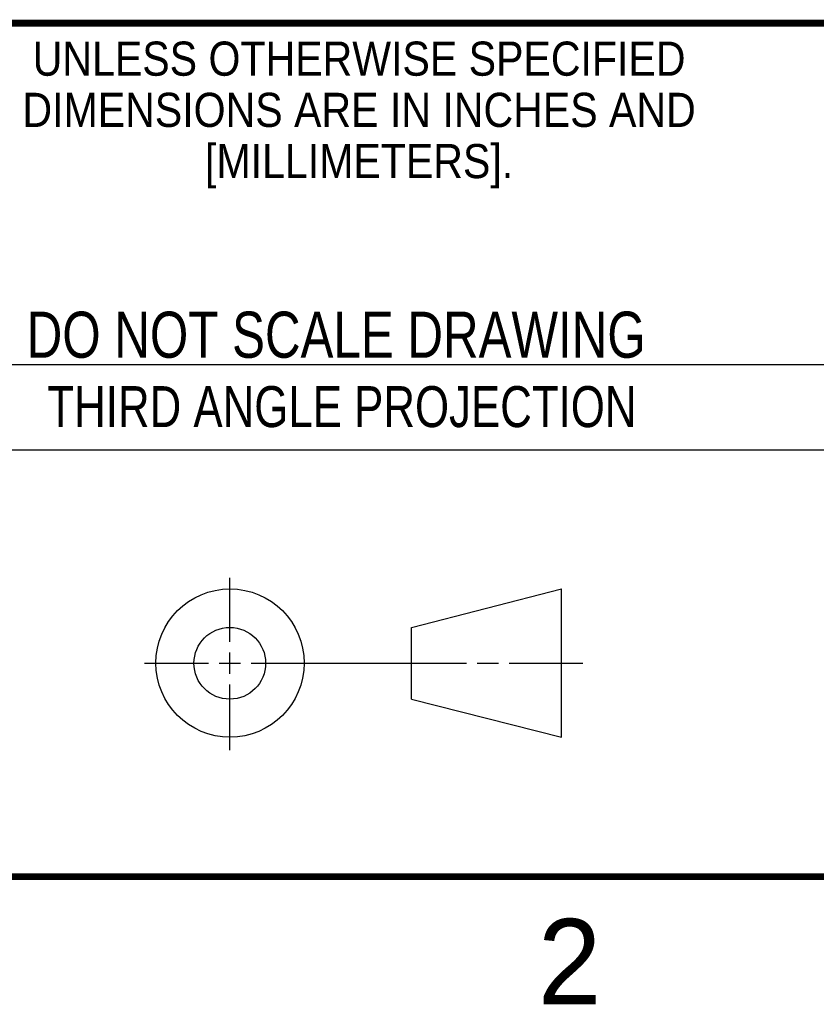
# Model space of a CAD drawing. Header units: inches. Extents: x 0 to 34, y 0 to 22.
# Tile 24 of 32: x 26 to 28.3, y 0.1 to 3. Entities that reach past the tile are written whole.
import ezdxf
from ezdxf.enums import TextEntityAlignment as Align

# ---------------------------------------------------------------- set-up
doc = ezdxf.new("R2010")
doc.units = ezdxf.units.IN
doc.header["$LTSCALE"] = 1.87
doc.header["$MEASUREMENT"] = 0
doc.layers.get('0').update_dxf_attribs({"linetype": 'CONTINUOUS'})
doc.styles.get("Standard").update_dxf_attribs({"font": 'txt', "width": 0.8})

msp = doc.modelspace()

# ---------------------------------------------------------------- linework, layer by layer
at = {"color": 2, "linetype": 'CONTINUOUS'}
for p, q in [((25.58, 2), (28.38, 2)), ((25.58, 1.75), (28.38, 1.75)), ((26.6016, 1.1882), (26.6016, 1.375)), ((26.6016, 1.0944), (26.6016, 1.1569)), ((26.3514, 1.1257), (26.5391, 1.1257)), ((26.5703, 1.1257), (26.6328, 1.1257)), ((26.6641, 1.1257), (27.2943, 1.1257)), ((27.3256, 1.1257), (27.3881, 1.1257)), ((27.4193, 1.1257), (27.6351, 1.1257)), ((26.6016, 0.8704), (26.6016, 1.0632))]:
    msp.add_line(p, q, dxfattribs=at)
at = {"color": 7, "linetype": 'CONTINUOUS'}
for p, q in [((27.1331, 1.23), (27.5726, 1.3428)), ((27.5726, 0.9086), (27.5726, 1.3428)), ((27.1331, 1.02), (27.1331, 1.23)), ((27.1331, 1.02), (27.5726, 0.9086))]:
    msp.add_line(p, q, dxfattribs=at)
at = {"color": 7, "linetype": 'CONTINUOUS', "const_width": 0.02}
for points in [[(25.58, 3), (33.5, 3)], [(0.5, 0.5), (33.5, 0.5)]]:
    msp.add_lwpolyline(points, dxfattribs=at)
at = {"color": 7, "linetype": 'CONTINUOUS'}
for centre, radius in [((26.6016, 1.1257), 0.2171), ((26.601, 1.125), 0.105)]:
    msp.add_circle(centre, radius, dxfattribs=at)

# ---------------------------------------------------------------- texts
at = {"color": 2, "linetype": 'CONTINUOUS'}
for s, height, width, p in [('UNLESS OTHERWISE SPECIFIED', 0.1, 0.9, (26.9799, 2.8459)), ('DIMENSIONS ARE IN INCHES AND', 0.1, 0.9, (26.9799, 2.6959)), ('[MILLIMETERS].', 0.1, 0.9, (26.9799, 2.5459)), ('THIRD ANGLE PROJECTION', 0.12, 0.8, (26.9296, 1.8168))]:
    msp.add_text(s, height=height, dxfattribs=dict(at, width=width)).set_placement(p, align=Align.CENTER)
at = {"color": 7, "linetype": 'CONTINUOUS', "width": 0.8}
msp.add_text('DO NOT SCALE DRAWING', height=0.135, dxfattribs=at).set_placement((26.9127, 2.0199), align=Align.CENTER)
at = {"color": 2, "linetype": 'CONTINUOUS'}
msp.add_text('2', height=0.25, dxfattribs=at).set_placement((27.5035, 0.1263))

doc.saveas('drawing.dxf')
